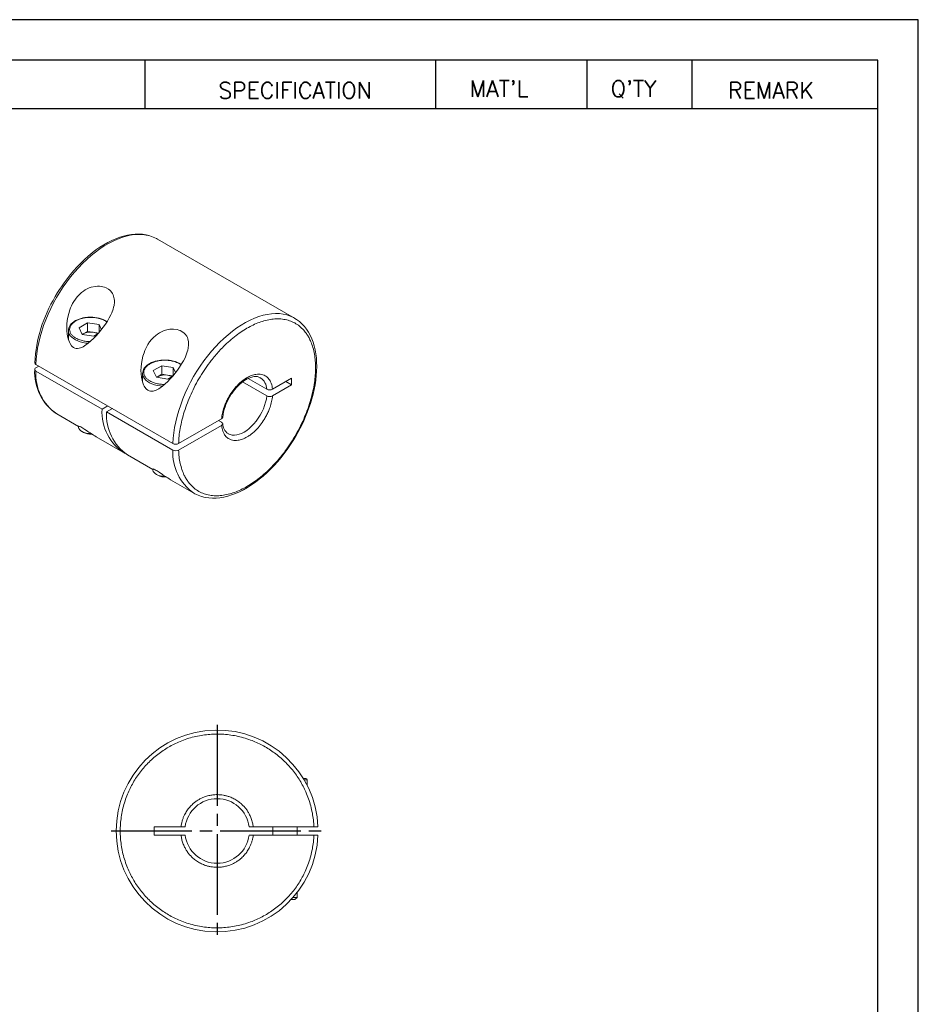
# Model space of a CAD drawing. Extents: x 10 to 307, y 10 to 220.
# Tile 5 of 5: x 196 to 307, y 98 to 220. Entities that reach past the tile are written whole.
import ezdxf

# ---------------------------------------------------------------- set-up
doc = ezdxf.new("R2010")
doc.units = 0
doc.header["$LTSCALE"] = 0.5
doc.header["$MEASUREMENT"] = 0
doc.linetypes.add('CENTER', pattern=[27, 20, -2, 3, -2])
doc.layers.get('0').update_dxf_attribs({"linetype": 'CONTINUOUS'})
doc.styles.get("Standard").update_dxf_attribs({"font": 'romans.shx', "bigfont": 'whgtxt.shx'})

msp = doc.modelspace()

# ---------------------------------------------------------------- linework, layer by layer
for p, q in [((307, 220), (10, 220)), ((307, 10), (307, 220)), ((302, 215), (15, 215)), ((211.2097, 215), (211.2097, 209)), ((247.2097, 215), (247.2097, 209)), ((265.9405, 215), (265.9405, 209)), ((278.9405, 215), (278.9405, 209)), ((302, 15), (302, 215)), ((145.0907, 209), (302, 209))]:
    msp.add_line(p, q)
at = {"color": 7, "linetype": 'Continuous', "lineweight": 15}
for p, q in [((229.7547, 183.0239), (212.7841, 192.8208)), ((229.7547, 183.0239), (229.7937, 183.0011)), ((203.0564, 181.8495), (204.1015, 182.4528)), ((203.4389, 181.0253), (203.0564, 181.8495)), ((204.1015, 182.4528), (205.5292, 182.232)), ((204.1015, 182.4528), (204.1015, 181.3913)), ((205.5292, 182.232), (205.8183, 181.6091)), ((205.5292, 182.232), (205.5292, 181.2564)), ((201.734, 181.5065), (201.734, 180.4091)), ((204.8666, 180.8045), (203.4389, 181.0253)), ((203.5789, 181.0897), (203.4615, 181.0219)), ((203.5789, 181.0897), (203.4727, 181.0201)), ((204.1015, 181.3913), (203.5789, 181.0897)), ((204.1015, 181.3913), (204.8153, 181.2809)), ((204.8153, 181.2809), (205.4658, 181.1803)), ((205.4107, 181.1187), (204.8666, 180.8045)), ((197.7029, 177.305), (214.6734, 167.5081)), ((197.7032, 176.8968), (198.0566, 177.1008)), ((212.2488, 176.5429), (213.2939, 177.1462)), ((213.2939, 177.1462), (214.7215, 176.9254)), ((213.2939, 177.1462), (213.2939, 176.0847)), ((214.7215, 176.9254), (215.0107, 176.3024)), ((214.7215, 176.9254), (214.7215, 175.9497)), ((205.9053, 171.7533), (197.7029, 176.4885)), ((210.9264, 176.1998), (210.9264, 175.1025)), ((212.6313, 175.7187), (212.2488, 176.5429)), ((214.059, 175.4979), (212.6313, 175.7187)), ((212.7713, 175.783), (212.6539, 175.7152)), ((212.7713, 175.783), (212.6651, 175.7135)), ((213.2939, 176.0847), (212.7713, 175.783)), ((213.2939, 176.0847), (214.0077, 175.9743)), ((214.0077, 175.9743), (214.6582, 175.8736)), ((214.6031, 175.812), (214.059, 175.4979)), ((223.3126, 175.1412), (226.3115, 173.41)), ((226.3115, 174.2266), (223.9953, 175.5637)), ((229.3742, 175.5865), (227.021, 174.228)), ((227.021, 173.4115), (229.3742, 174.7699)), ((228.667, 175.1782), (229.3742, 174.7699)), ((229.3742, 175.5865), (229.3742, 174.7699)), ((206.6125, 172.1616), (205.9053, 171.7533)), ((200.2852, 171.1696), (202.984, 169.6116)), ((206.471, 171.4267), (207.1782, 171.835)), ((214.6734, 166.6916), (206.471, 171.4267)), ((202.984, 169.6502), (202.984, 169.6096)), ((215.3808, 167.5083), (220.6965, 170.5769)), ((220.6965, 169.7604), (215.3808, 166.6917)), ((220.3453, 170.3742), (220.699, 170.17)), ((203.4232, 168.9974), (203.6216, 168.8828)), ((205.1877, 168.3394), (208.4876, 166.4344)), ((209.0533, 166.1079), (212.1764, 164.3049)), ((212.1764, 164.3435), (212.1764, 164.3029)), ((212.6156, 163.6907), (212.814, 163.5762)), ((214.3801, 163.0328), (217.2557, 161.3727)), ((217.2783, 161.3598), (217.2557, 161.3727)), ((231.3062, 125.8756), (230.9232, 125.8756)), ((231.3062, 125.176), (231.3062, 125.8756)), ((212.3562, 119.0256), (212.3562, 120.0256)), ((212.3562, 120.0256), (215.6841, 120.0256)), ((215.6841, 120.0256), (216.1876, 120.0256)), ((224.1248, 120.0256), (224.6283, 120.0256)), ((224.6283, 120.0256), (232.1458, 120.0256)), ((227.0562, 120.0256), (227.0562, 119.0256)), ((230.0562, 119.0256), (230.0562, 120.0256)), ((232.1458, 120.0256), (232.6462, 120.0256)), ((215.6841, 119.0256), (212.3562, 119.0256)), ((216.1876, 119.0256), (215.6841, 119.0256)), ((224.6283, 119.0256), (224.1248, 119.0256)), ((232.1458, 119.0256), (224.6283, 119.0256)), ((232.6462, 119.0256), (232.1458, 119.0256)), ((229.3213, 111.0256), (229.7757, 111.0256)), ((229.5737, 111.3061), (230.0562, 111.3061)), ((229.7757, 111.0256), (230.0562, 111.3061)), ((230.0562, 111.3061), (230.0562, 111.894))]:
    msp.add_line(p, q, dxfattribs=at)
at = {"color": 1, "linetype": 'CENTER'}
for p, q in [((220.1557, 132.6506), (220.1557, 106.4006)), ((207.0307, 119.5256), (233.3002, 119.5256))]:
    msp.add_line(p, q, dxfattribs=at)
at = {"color": 7, "linetype": 'Continuous', "lineweight": 15, "flags": 128}
for points in [[(212.7841, 192.8208), (212.6519, 192.894), (212.2447, 193.0826), (211.8154, 193.2286), (211.3659, 193.3313), (210.8978, 193.3905), (210.4128, 193.4058), (209.913, 193.3773), (209.4002, 193.3049), (208.8763, 193.1891), (208.3435, 193.0302), (207.8036, 192.8288), (207.2589, 192.5858), (206.7115, 192.302), (206.1633, 191.9786), (205.6166, 191.6167), (205.0733, 191.2179), (204.5358, 190.7836), (204.0059, 190.3155), (203.4857, 189.8154), (202.9773, 189.2852), (202.4825, 188.7269), (202.0033, 188.1428), (201.5416, 187.535), (201.0991, 186.9059), (200.6774, 186.2579), (200.2783, 185.5935), (199.9033, 184.9153), (199.5538, 184.2258), (199.2311, 183.5278), (198.9366, 182.8238), (198.6712, 182.1167), (198.4361, 181.4091), (198.2322, 180.7038), (198.0602, 180.0034), (197.9208, 179.3107), (197.8145, 178.6283), (197.7418, 177.9589), (197.7029, 177.305)], [(212.7746, 192.8209), (212.6502, 192.8951), (212.251, 193.0834), (211.826, 193.2352), (211.3754, 193.3484), (210.8998, 193.4206), (210.4565, 193.4485), (210.0011, 193.4407), (209.5353, 193.3974), (209.0607, 193.3185), (208.579, 193.2045), (208.0918, 193.0559), (207.6007, 192.8733), (207.1074, 192.6575), (206.6133, 192.4094), (206.1199, 192.1299), (205.6289, 191.82), (205.1416, 191.4811), (204.6594, 191.1142), (204.1838, 190.7208), (203.7164, 190.3024), (203.2586, 189.8607), (202.8123, 189.3976), (202.3793, 188.9159), (201.9621, 188.419), (201.5646, 187.9129), (201.1946, 187.4104), (200.86, 186.9268), (200.6301, 186.5768), (200.3955, 186.2035), (200.1011, 185.7092)], [(202.3981, 185.084), (202.6029, 185.3907), (202.8326, 185.6825), (203.0918, 185.96), (203.3773, 186.2149), (203.594, 186.3785), (203.8226, 186.5267), (204.0656, 186.6592), (204.3187, 186.7722), (204.5696, 186.8607), (205.0916, 186.9731), (205.3581, 186.9936), (205.58, 186.9909), (206.0146, 186.9288), (206.2229, 186.8683), (206.3986, 186.7986), (206.722, 186.6129), (206.8664, 186.4971), (206.989, 186.3755), (207.194, 186.0948), (207.2743, 185.9367), (207.3372, 185.7728), (207.4163, 185.417), (207.4321, 185.2267), (207.4319, 185.0267), (207.384, 184.6088), (207.3373, 184.3929), (207.2716, 184.1576), (207.0955, 183.68), (206.9877, 183.4397), (206.7912, 183.0556), (206.57, 182.6756), (206.3188, 182.2879), (206.0499, 181.9095), (205.7627, 181.537), (205.4637, 181.1777), (205.16, 180.839), (204.8482, 180.5168), (204.5252, 180.2108), (204.1937, 179.9285), (203.7227, 179.5933), (203.5602, 179.4996), (203.3969, 179.4191), (203.0569, 179.3053), (202.8794, 179.2816), (202.7063, 179.2882), (202.5318, 179.3308), (202.3688, 179.411), (202.2139, 179.5323), (202.1372, 179.6125), (201.9369, 179.9053), (201.8516, 180.0801), (201.7158, 180.4602), (201.6637, 180.6608), (201.5907, 181.0532), (201.5484, 181.4554), (201.534, 181.8683), (201.5469, 182.2841), (201.59, 182.7291), (201.6634, 183.1728), (201.769, 183.6171), (201.9076, 184.0552), (202.0095, 184.3195), (202.1247, 184.5793), (202.2543, 184.8349), (202.3981, 185.084)], [(204.484, 183.1571), (204.1351, 183.144), (203.9954, 183.1313), (203.7675, 183.101), (203.5381, 183.0579), (203.3016, 182.9991), (203.0677, 182.9246), (202.8415, 182.8346), (202.6278, 182.7295), (202.4303, 182.6102), (202.2521, 182.4773), (202.0958, 182.3315), (201.9641, 182.1736), (201.8593, 182.0041), (201.7841, 181.8236), (201.7419, 181.6324), (201.7387, 181.5067)], [(214.6734, 167.5081), (214.7124, 168.162), (214.7851, 168.8314), (214.8913, 169.5138), (215.0308, 170.2065), (215.2028, 170.9069), (215.4067, 171.6122), (215.6418, 172.3198), (215.9071, 173.0269), (216.2017, 173.7309), (216.5244, 174.4289), (216.8739, 175.1184), (217.2489, 175.7966), (217.648, 176.461), (218.0696, 177.109), (218.5122, 177.7381), (218.9739, 178.3459), (219.4531, 178.93), (219.9478, 179.4883), (220.4563, 180.0185), (220.9764, 180.5186), (221.5063, 180.9867), (222.0439, 181.421), (222.5871, 181.8198), (223.1339, 182.1817), (223.682, 182.5051), (224.2295, 182.7889), (224.7742, 183.0319), (225.314, 183.2333), (225.8469, 183.3922), (226.3707, 183.508), (226.8836, 183.5804), (227.3834, 183.6089), (227.8683, 183.5936), (228.3365, 183.5344), (228.786, 183.4317), (229.2152, 183.2857), (229.6225, 183.0971), (229.7547, 183.0239)], [(229.9387, 168.4843), (230.304, 169.1439), (230.4441, 169.4124), (230.6677, 169.8615), (230.8873, 170.3309), (231.1083, 170.8372), (231.3226, 171.3676), (231.5259, 171.9161), (231.7147, 172.4775), (231.8866, 173.0478), (232.0396, 173.6234), (232.172, 174.2013), (232.2827, 174.7786), (232.3706, 175.3529), (232.4349, 175.9219), (232.475, 176.4836), (232.4903, 177.0359), (232.4805, 177.577), (232.4452, 178.1052), (232.3841, 178.6188), (232.2972, 179.1162), (232.1842, 179.5958), (232.0451, 180.0563), (231.8798, 180.496), (231.6884, 180.9137), (231.4709, 181.3078), (231.2274, 181.677), (230.9579, 182.0198), (230.6625, 182.3348), (230.3412, 182.6206), (229.994, 182.8756), (229.7942, 182.9948)], [(204.2036, 179.9269), (203.8913, 179.956), (203.5387, 180.0154), (203.2029, 180.1014), (202.89, 180.2126), (202.6056, 180.3467), (202.3546, 180.5016), (202.1417, 180.6744), (201.9705, 180.8621), (201.8443, 181.0612), (201.7651, 181.2683), (201.7344, 181.4797), (201.734, 181.5065)], [(211.5905, 179.7773), (211.7953, 180.084), (212.025, 180.3758), (212.2841, 180.6533), (212.5697, 180.9083), (212.7864, 181.0719), (213.015, 181.22), (213.258, 181.3525), (213.511, 181.4656), (213.7619, 181.554), (214.284, 181.6665), (214.5505, 181.687), (214.7724, 181.6843), (215.207, 181.6221), (215.4153, 181.5617), (215.591, 181.492), (215.9144, 181.3062), (216.0588, 181.1904), (216.1814, 181.0688), (216.3863, 180.7881), (216.4667, 180.6301), (216.5296, 180.4662), (216.6087, 180.1104), (216.6245, 179.92), (216.6243, 179.72), (216.5764, 179.3022), (216.5297, 179.0863), (216.4639, 178.851), (216.2879, 178.3734), (216.18, 178.133), (215.9836, 177.749), (215.7624, 177.3689), (215.5112, 176.9812), (215.2423, 176.6028), (214.9551, 176.2303), (214.6561, 175.871), (214.3524, 175.5323), (214.0406, 175.2102), (213.7176, 174.9041), (213.3861, 174.6219), (212.9151, 174.2866), (212.7526, 174.1929), (212.5893, 174.1125), (212.2492, 173.9987), (212.0718, 173.975), (211.8987, 173.9815), (211.7242, 174.0242), (211.5612, 174.1043), (211.4063, 174.2257), (211.3296, 174.3058), (211.1293, 174.5987), (211.044, 174.7735), (210.9082, 175.1536), (210.8561, 175.3542), (210.7831, 175.7465), (210.7408, 176.1487), (210.7264, 176.5617), (210.7393, 176.9774), (210.7824, 177.4225), (210.8558, 177.8661), (210.9614, 178.3104), (211.1, 178.7485), (211.2019, 179.0129), (211.3171, 179.2726), (211.4467, 179.5283), (211.5905, 179.7773)], [(197.7029, 176.4885), (197.6058, 176.5675), (197.5596, 176.6606), (197.5693, 176.7573), (197.6339, 176.8468), (197.7032, 176.8968)], [(213.6764, 177.8505), (213.3275, 177.8374), (213.1878, 177.8246), (212.9599, 177.7943), (212.7305, 177.7512), (212.494, 177.6924), (212.26, 177.6179), (212.0339, 177.5279), (211.8202, 177.4229), (211.6227, 177.3035), (211.4445, 177.1706), (211.2882, 177.0248), (211.1565, 176.8669), (211.0516, 176.6974), (210.9765, 176.5169), (210.9343, 176.3257), (210.9311, 176.2001)], [(213.396, 174.6203), (213.0837, 174.6493), (212.7311, 174.7088), (212.3953, 174.7948), (212.0824, 174.9059), (211.7979, 175.0401), (211.547, 175.195), (211.3341, 175.3678), (211.1629, 175.5554), (211.0366, 175.7546), (210.9575, 175.9617), (210.9268, 176.173), (210.9264, 176.1998)], [(221.688, 173.2473), (221.9091, 173.6059), (222.0045, 173.7472), (222.1684, 173.9745), (222.3453, 174.1997), (222.5412, 174.4278), (222.7509, 174.6497), (222.9711, 174.8601), (223.1986, 175.0548), (223.4305, 175.2307), (223.6638, 175.3852), (223.8957, 175.5167), (224.1237, 175.6241), (224.3455, 175.7068), (224.559, 175.7645), (224.7628, 175.7975), (224.956, 175.806), (225.139, 175.79), (225.3137, 175.7479), (225.4833, 175.6747), (225.5004, 175.663)], [(226.3115, 173.41), (226.2549, 173.0203), (226.1644, 172.6205), (226.041, 172.2154), (225.8863, 171.8101), (225.7022, 171.4096), (225.491, 171.0189), (225.2553, 170.6427), (224.9979, 170.2857), (224.7221, 169.9524), (224.4313, 169.6468), (224.129, 169.3727), (223.8191, 169.1335), (223.5052, 168.9321), (223.1914, 168.7711), (222.8814, 168.6524), (222.5791, 168.5776), (222.2883, 168.5474), (222.0125, 168.5623), (221.7551, 168.6221), (221.5194, 168.7261), (221.5104, 168.7312)], [(220.6965, 170.5769), (220.7948, 170.6569), (220.8416, 170.7512), (220.8398, 170.7683)], [(202.984, 169.6096), (202.9935, 169.5126), (203.0474, 169.3606), (203.1475, 169.2165), (203.2906, 169.085), (203.472, 168.9704), (203.686, 168.8764), (203.9256, 168.8059), (204.1832, 168.7613), (204.4504, 168.7439), (204.5271, 168.744)], [(202.9861, 169.6492), (202.9846, 169.6538), (203.0029, 169.6621), (203.0421, 169.6568), (203.1074, 169.6358), (203.1816, 169.6046), (203.2784, 169.5572), (203.3924, 169.4951), (203.528, 169.4154), (203.6498, 169.3398), (203.7796, 169.2565), (203.9635, 169.1349), (204.1512, 169.0086), (204.2859, 168.9176), (204.4187, 168.828), (204.5509, 168.7397), (204.6803, 168.6544), (204.8468, 168.5469), (205.0075, 168.4467), (205.1636, 168.3534), (205.1879, 168.3397)], [(220.699, 170.17), (220.7955, 170.0914), (220.8415, 169.9988), (220.8321, 169.9022), (220.7678, 169.8121), (220.6965, 169.7604)], [(217.2822, 161.3625), (217.3896, 161.2984), (217.7888, 161.1101), (218.2139, 160.9583), (218.6644, 160.8451), (219.14, 160.7729), (219.5833, 160.745), (220.0387, 160.7528), (220.5045, 160.7961), (220.9792, 160.875), (221.4609, 160.989), (221.9481, 161.1376), (222.4392, 161.3202), (222.9325, 161.536), (223.4266, 161.7841), (223.9199, 162.0636), (224.411, 162.3735), (224.8983, 162.7124), (225.3805, 163.0793), (225.856, 163.4727), (226.3235, 163.8911), (226.7812, 164.3328), (227.2276, 164.7959), (227.6606, 165.2776), (228.0777, 165.7745), (228.4753, 166.2806), (228.8452, 166.7831), (229.1799, 167.2667), (229.4098, 167.6167), (229.6444, 167.99), (229.9387, 168.4843)], [(212.1764, 164.3029), (212.1859, 164.206), (212.2398, 164.0539), (212.3399, 163.9098), (212.483, 163.7784), (212.6644, 163.6638), (212.8784, 163.5697), (213.118, 163.4993), (213.3755, 163.4546), (213.6428, 163.4372), (213.7194, 163.4374)], [(212.1785, 164.3425), (212.177, 164.3471), (212.1952, 164.3554), (212.2345, 164.3501), (212.2998, 164.3291), (212.374, 164.2979), (212.4708, 164.2505), (212.5848, 164.1885), (212.7204, 164.1087), (212.8422, 164.0332), (212.9719, 163.9499), (213.1559, 163.8283), (213.3436, 163.702), (213.4783, 163.6109), (213.6111, 163.5214), (213.7433, 163.433), (213.8726, 163.3477), (214.0392, 163.2403), (214.1999, 163.14), (214.356, 163.0467), (214.3802, 163.033)]]:
    msp.add_lwpolyline(points, dxfattribs=at)
at = {"color": 7, "linetype": 'Continuous', "lineweight": 15}
for centre, radius, start, end in [((215.611, 176.4069), 18.0856, 149.04614, 176.482955), ((204.5893, 179.4362), 3.7224, 58.587013, 91.621201), ((204.4819, 179.3446), 1.9649, 80.228903, 117.357175), ((204.5931, 179.658), 1.638, 60.866509, 82.203537), ((197.7908, 177.5162), 0.2287, 179.938493, 247.405168), ((213.7817, 174.1296), 3.7224, 58.587013, 91.621201), ((203.8353, 176.3623), 6.2857, 177.036505, 235.613972), ((203.6858, 176.1068), 5.9951, 176.350348, 235.442028), ((213.6743, 174.0379), 1.9649, 80.228903, 117.357175), ((213.7855, 174.3514), 1.638, 60.866509, 82.203537), ((224.4866, 174.1456), 1.8266, 2.539354, 56.304915), ((227.0727, 170.0375), 6.2687, 149.200855, 173.308121), ((226.6649, 174.9008), 0.7613, 242.33752, 297.893795), ((226.6649, 174.0826), 0.7598, 242.276924, 297.954391), ((211.8304, 171.374), 5.9372, 176.337044, 239.048827), ((212.4539, 171.0451), 5.9951, 176.350348, 235.442028), ((222.4558, 170.0389), 1.6119, 181.858328, 234.070107), ((204.4634, 170.475), 1.801, 242.13267, 275.196734), ((215.027, 168.1787), 0.7581, 242.201586, 297.826001), ((220.7135, 166.3377), 6.0504, 176.646972, 235.145404), ((215.027, 167.362), 0.7579, 242.194497, 297.833089), ((213.6558, 165.1683), 1.801, 242.13267, 275.196734), ((220.1562, 119.5256), 12.5, 2.292443, 357.707557), ((231.1562, 125.8756), 0.15, 0, 90), ((220.1562, 119.5256), 4, 7.180756, 172.819244), ((220.1562, 119.5256), 4, 187.180756, 352.819244)]:
    msp.add_arc(centre, radius, start, end, dxfattribs=at)
for points, knots in [([(202.6456, 182.69), (202.7673, 182.7532), (203.0106, 182.8795), (203.3807, 182.9933), (203.699, 183.0626), (204.0418, 183.1144), (204.4843, 183.1398), (205.0153, 183.1093), (205.4591, 183.0273), (205.8117, 182.9243), (206.0811, 182.8174), (206.3188, 182.701), (206.4426, 182.609), (206.4995, 182.5667)], [0, 0, 0, 0, 0.11241448, 0.22464544, 0.28593129, 0.34654213, 0.46815654, 0.58989385, 0.71150821, 0.78670637, 0.86125031, 0.93634064, 1, 1, 1, 1]), ([(215.3808, 167.5083), (215.3982, 167.8132), (215.4328, 168.4229), (215.5751, 169.395), (215.787, 170.4059), (216.0827, 171.4651), (216.4561, 172.5436), (216.9115, 173.6382), (217.4402, 174.7239), (218.0392, 175.7885), (218.6979, 176.8143), (219.3281, 177.6773), (219.9045, 178.3893), (220.412, 178.9661), (221.0114, 179.5922), (221.7084, 180.2471), (222.4895, 180.8881), (223.2677, 181.4412), (224.0357, 181.906), (224.8024, 182.2903), (225.576, 182.5956), (226.3497, 182.8149), (227.1252, 182.94), (227.8801, 182.9626), (228.6096, 182.8753), (229.2965, 182.6777), (229.9312, 182.3676), (230.5039, 181.9511), (230.9492, 181.491), (231.2895, 181.0299), (231.5459, 180.598), (231.8009, 180.059), (232.0341, 179.3941), (232.2148, 178.6006), (232.321, 177.7657), (232.3555, 176.8994), (232.321, 175.9931), (232.2149, 175.0358), (232.0341, 174.0334), (231.771, 172.9795), (231.429, 171.9019), (231.004, 170.8037), (230.5039, 169.7097), (229.9314, 168.6322), (229.2966, 167.5891), (228.6849, 166.7069), (228.1227, 165.9757), (227.6259, 165.3809), (227.0372, 164.7323), (226.3498, 164.0496), (225.5762, 163.3756), (224.8025, 162.7877), (224.0359, 162.2868), (223.2678, 161.8648), (222.4898, 161.5195), (221.7085, 161.2585), (220.9221, 161.0894), (220.1529, 161.022), (219.4057, 161.0635), (218.698, 161.2155), (218.0394, 161.4807), (217.4403, 161.8537), (216.9695, 162.277), (216.6057, 162.7077), (216.3286, 163.1148), (216.0492, 163.6268), (215.787, 164.263), (215.5751, 165.0291), (215.4328, 165.837), (215.3982, 166.4068), (215.3808, 166.6917)], [0, 0, 0, 0, 0.01459141, 0.02917968, 0.04461801, 0.06006345, 0.0761271, 0.09219788, 0.10859358, 0.12499627, 0.14139196, 0.15779465, 0.16851334, 0.17921146, 0.18993648, 0.20537481, 0.22082025, 0.23540663, 0.24999997, 0.26458635, 0.27917969, 0.29461802, 0.31006346, 0.32612712, 0.3421979, 0.35859359, 0.37499628, 0.39139198, 0.40779467, 0.41851335, 0.42921148, 0.43993649, 0.45537483, 0.47082027, 0.48540664, 0.49999999, 0.51458636, 0.5291797, 0.54461804, 0.56006348, 0.57612713, 0.59219791, 0.60859361, 0.6249963, 0.64139199, 0.65779468, 0.66851337, 0.67921149, 0.68993651, 0.70537484, 0.72082028, 0.73540666, 0.75, 0.76458637, 0.77917972, 0.79461805, 0.81006349, 0.82612714, 0.84219792, 0.85859362, 0.87499631, 0.891392, 0.90779469, 0.91851338, 0.92921151, 0.93993652, 0.95537485, 0.97082029, 0.98540497, 1, 1, 1, 1]), ([(204.4313, 180.1308), (204.2719, 180.1363), (203.9356, 180.1478), (203.5089, 180.2306), (203.1567, 180.3331), (202.8858, 180.4395), (202.6002, 180.5853), (202.3201, 180.7797), (202.1198, 180.9915), (202.0003, 181.1756), (201.9104, 181.3733), (201.8664, 181.6288), (201.9192, 181.9353), (202.061, 182.1917), (202.2402, 182.3946), (202.4227, 182.5519), (202.5711, 182.6438), (202.6456, 182.69)], [0, 0, 0, 0, 0.07869246, 0.16603699, 0.220045, 0.27358314, 0.32751369, 0.40822901, 0.48885689, 0.53287295, 0.5764042, 0.66374877, 0.75118162, 0.83852615, 0.89247383, 0.94601197, 1, 1, 1, 1]), ([(213.6237, 174.8242), (213.4643, 174.8296), (213.128, 174.8411), (212.7013, 174.9239), (212.3491, 175.0264), (212.0782, 175.1328), (211.7926, 175.2787), (211.5125, 175.4731), (211.3122, 175.6848), (211.1927, 175.8689), (211.1028, 176.0667), (211.0588, 176.3222), (211.1116, 176.6287), (211.2534, 176.885), (211.4326, 177.088), (211.6151, 177.2452), (211.7634, 177.3372), (211.8379, 177.3834)], [0, 0, 0, 0, 0.07869246, 0.16603699, 0.220045, 0.27358314, 0.32751369, 0.40822901, 0.48885689, 0.53287295, 0.5764042, 0.66374877, 0.75118162, 0.83852615, 0.89247383, 0.94601197, 1, 1, 1, 1]), ([(211.8379, 177.3834), (211.9597, 177.4466), (212.203, 177.5729), (212.5731, 177.6866), (212.8914, 177.7559), (213.2342, 177.8077), (213.6766, 177.8331), (214.2077, 177.8027), (214.6515, 177.7206), (215.0041, 177.6176), (215.2735, 177.5107), (215.5112, 177.3944), (215.635, 177.3023), (215.6919, 177.2601)], [0, 0, 0, 0, 0.11241448, 0.22464544, 0.28593129, 0.34654213, 0.46815654, 0.58989385, 0.71150821, 0.78670637, 0.86125031, 0.93634064, 1, 1, 1, 1]), ([(227.021, 174.228), (227.003, 174.3604), (226.9672, 174.6242), (226.8586, 174.9759), (226.6818, 175.3506), (226.4032, 175.7076), (226.0376, 175.9504), (225.6709, 176.0732), (225.327, 176.1132), (224.9112, 176.084), (224.4195, 175.9551), (223.9207, 175.7167), (223.4852, 175.4365), (223.1165, 175.1479), (222.6865, 174.7488), (222.2098, 174.2118), (221.7786, 173.5936), (221.45, 173.0203), (221.2062, 172.5114), (220.9797, 171.9268), (220.7865, 171.2688), (220.7265, 170.8076), (220.6965, 170.5769)], [0, 0, 0, 0, 0.0403515, 0.0804138, 0.12074793, 0.18534834, 0.24998922, 0.29320283, 0.33608817, 0.37933764, 0.43964823, 0.4999996, 0.54032491, 0.58038721, 0.62074865, 0.68534906, 0.74998994, 0.79320355, 0.8360889, 0.87933836, 0.93963873, 1, 1, 1, 1]), ([(220.6965, 169.7604), (220.7145, 169.628), (220.7504, 169.3641), (220.8589, 169.0125), (221.0357, 168.6378), (221.3143, 168.2808), (221.6799, 168.038), (222.0466, 167.9152), (222.3906, 167.8752), (222.8063, 167.9044), (223.298, 168.0333), (223.7969, 168.2717), (224.2323, 168.5519), (224.601, 168.8405), (225.031, 169.2396), (225.5078, 169.7766), (225.9389, 170.3947), (226.2675, 170.9681), (226.5113, 171.477), (226.7379, 172.0616), (226.931, 172.7196), (226.991, 173.1808), (227.021, 173.4115)], [0, 0, 0, 0, 0.0403515, 0.0804138, 0.12074793, 0.18534834, 0.24998922, 0.29320283, 0.33608817, 0.37933764, 0.43964823, 0.4999996, 0.54032491, 0.58038721, 0.62074865, 0.68534906, 0.74998994, 0.79320355, 0.8360889, 0.87933836, 0.93963873, 1, 1, 1, 1]), ([(232.1458, 119.0256), (232.1277, 118.7364), (232.0915, 118.1586), (231.9565, 117.291), (231.7592, 116.4191), (231.4905, 115.5482), (231.1677, 114.7305), (230.8054, 113.9749), (230.4136, 113.2804), (229.9733, 112.609), (229.486, 111.9639), (228.9524, 111.3493), (228.3783, 110.7725), (227.7666, 110.2355), (227.1199, 109.7413), (226.4457, 109.2954), (225.748, 108.8979), (225.0304, 108.5502), (224.2536, 108.2359), (223.4174, 107.9648), (222.5312, 107.7512), (221.6487, 107.6079), (220.7745, 107.5309), (219.9058, 107.5178), (219.0384, 107.5671), (218.168, 107.6804), (217.2923, 107.8606), (216.4158, 108.1108), (215.5917, 108.4166), (214.8286, 108.763), (214.1261, 109.1403), (213.4457, 109.5665), (212.7906, 110.0402), (212.165, 110.5608), (211.5763, 111.1229), (211.0267, 111.7232), (210.5192, 112.3595), (210.0593, 113.0243), (209.6474, 113.7135), (209.2848, 114.4237), (208.9544, 115.1938), (208.6659, 116.0241), (208.4339, 116.9057), (208.2722, 117.7851), (208.177, 118.6574), (208.1458, 119.5257), (208.177, 120.394), (208.2722, 121.2664), (208.434, 122.1458), (208.666, 123.0272), (208.9545, 123.8576), (209.285, 124.6277), (209.6475, 125.3379), (210.0594, 126.0271), (210.5194, 126.6919), (211.0269, 127.3282), (211.5765, 127.9285), (212.1653, 128.4905), (212.7908, 129.0112), (213.4459, 129.4848), (214.1264, 129.911), (214.8289, 130.2883), (215.592, 130.6347), (216.4161, 130.9404), (217.2926, 131.1907), (218.1684, 131.3707), (219.0386, 131.4841), (219.9061, 131.5334), (220.7748, 131.5202), (221.6491, 131.4433), (222.5316, 131.2998), (223.4177, 131.0862), (224.2539, 130.8151), (225.0307, 130.5007), (225.7483, 130.1531), (226.4459, 129.7556), (227.1202, 129.3096), (227.7669, 128.8155), (228.3785, 128.2784), (228.9526, 127.7016), (229.4862, 127.087), (229.9735, 126.4419), (230.4137, 125.7705), (230.8055, 125.076), (231.1678, 124.3203), (231.4905, 123.5027), (231.7593, 122.6317), (231.9565, 121.7599), (232.0915, 120.8924), (232.1277, 120.3146), (232.1458, 120.0256)], [0, 0, 0, 0, 0.0116803, 0.02333865, 0.03536678, 0.04770757, 0.060062, 0.07078535, 0.08148182, 0.09219884, 0.10314407, 0.11406097, 0.12499999, 0.13594522, 0.14686212, 0.15780115, 0.1685245, 0.17922096, 0.18993798, 0.20229923, 0.21463775, 0.22666687, 0.238328, 0.25, 0.26167869, 0.27333758, 0.2853668, 0.29770759, 0.31006202, 0.32078537, 0.33148183, 0.34219886, 0.35314409, 0.36406099, 0.37500001, 0.38594524, 0.39686214, 0.40780116, 0.41852451, 0.42922098, 0.439938, 0.45229925, 0.46463776, 0.47666689, 0.48832802, 0.50000002, 0.5116787, 0.5233376, 0.53536681, 0.5477076, 0.56006203, 0.57078538, 0.58148185, 0.59219887, 0.6031441, 0.614061, 0.62500002, 0.63594525, 0.64686216, 0.65780118, 0.66852453, 0.67922099, 0.68993801, 0.70229926, 0.71463778, 0.7266669, 0.73832803, 0.75000003, 0.76167872, 0.77333761, 0.78536683, 0.79770762, 0.81006205, 0.8207854, 0.83148186, 0.84219889, 0.85314412, 0.86406102, 0.87500004, 0.88594527, 0.89686217, 0.90780119, 0.91852454, 0.92922101, 0.93993803, 0.95229928, 0.96463779, 0.97666367, 0.98832317, 1, 1, 1, 1]), ([(231.1562, 126.0256), (231.1477, 126.0256), (231.1308, 126.0256), (231.006, 126.0256), (230.8939, 126.0256), (230.832, 126.0256), (230.816, 126.0256)], [0, 0, 0, 0, 0.36572744, 0.7310587, 0.93049892, 1, 1, 1, 1]), ([(215.6841, 120.0256), (215.7021, 120.157), (215.738, 120.419), (215.8352, 120.8034), (215.9639, 121.178), (216.1493, 121.5921), (216.405, 122.034), (216.7494, 122.4849), (217.1153, 122.8547), (217.4817, 123.1534), (217.8346, 123.3892), (218.2086, 123.5901), (218.6327, 123.7686), (219.1063, 123.9126), (219.6275, 124.0054), (220.1122, 124.0331), (220.5529, 124.0142), (220.9457, 123.9623), (221.3324, 123.8755), (221.7647, 123.7374), (222.2323, 123.5322), (222.7186, 123.24), (223.1269, 122.9175), (223.4644, 122.5866), (223.738, 122.2621), (223.9792, 121.9127), (224.2038, 121.5111), (224.3987, 121.0564), (224.5521, 120.5491), (224.6029, 120.2005), (224.6283, 120.0256)], [0, 0, 0, 0, 0.03030418, 0.06036728, 0.09042546, 0.12071502, 0.16390602, 0.20676889, 0.24999572, 0.28245589, 0.31463459, 0.34682344, 0.37931378, 0.41961798, 0.45965929, 0.49999959, 0.53028179, 0.56033739, 0.5904032, 0.62071581, 0.6639068, 0.70676968, 0.7499965, 0.78245667, 0.81463537, 0.84682422, 0.87931456, 0.91960966, 0.95965097, 1, 1, 1, 1]), ([(224.6283, 119.0256), (224.6103, 118.8941), (224.5744, 118.6322), (224.4772, 118.2477), (224.3485, 117.8731), (224.1631, 117.459), (223.9074, 117.0171), (223.563, 116.5663), (223.1971, 116.1964), (222.8307, 115.8977), (222.4778, 115.6619), (222.1038, 115.461), (221.6797, 115.2825), (221.2061, 115.1385), (220.6849, 115.0458), (220.2002, 115.018), (219.7595, 115.0369), (219.3667, 115.0888), (218.98, 115.1756), (218.5477, 115.3138), (218.08, 115.5189), (217.5937, 115.8111), (217.1855, 116.1336), (216.848, 116.4645), (216.5744, 116.7891), (216.3332, 117.1384), (216.1086, 117.54), (215.9137, 117.9947), (215.7603, 118.502), (215.7095, 118.8506), (215.6841, 119.0256)], [0, 0, 0, 0, 0.03030418, 0.06036728, 0.09042546, 0.12071502, 0.16390602, 0.20676889, 0.24999572, 0.28245589, 0.31463459, 0.34682344, 0.37931378, 0.41961798, 0.45965929, 0.49999959, 0.53028179, 0.56033739, 0.5904032, 0.62071581, 0.6639068, 0.70676968, 0.7499965, 0.78245667, 0.81463537, 0.84682422, 0.87931456, 0.91960966, 0.95965097, 1, 1, 1, 1])]:
    msp.add_open_spline(points, degree=3, knots=knots, dxfattribs=at)

# ---------------------------------------------------------------- texts
for s, p in [('SPECIFICATION', (220.3038, 210.2459)), ("MAT'L", (251.4287, 210.4522)), ("Q'TY", (268.916, 210.4522)), ('REMARK', (283.4434, 210.2459))]:
    msp.add_text(s, height=2).set_placement(p)

doc.saveas('drawing.dxf')
